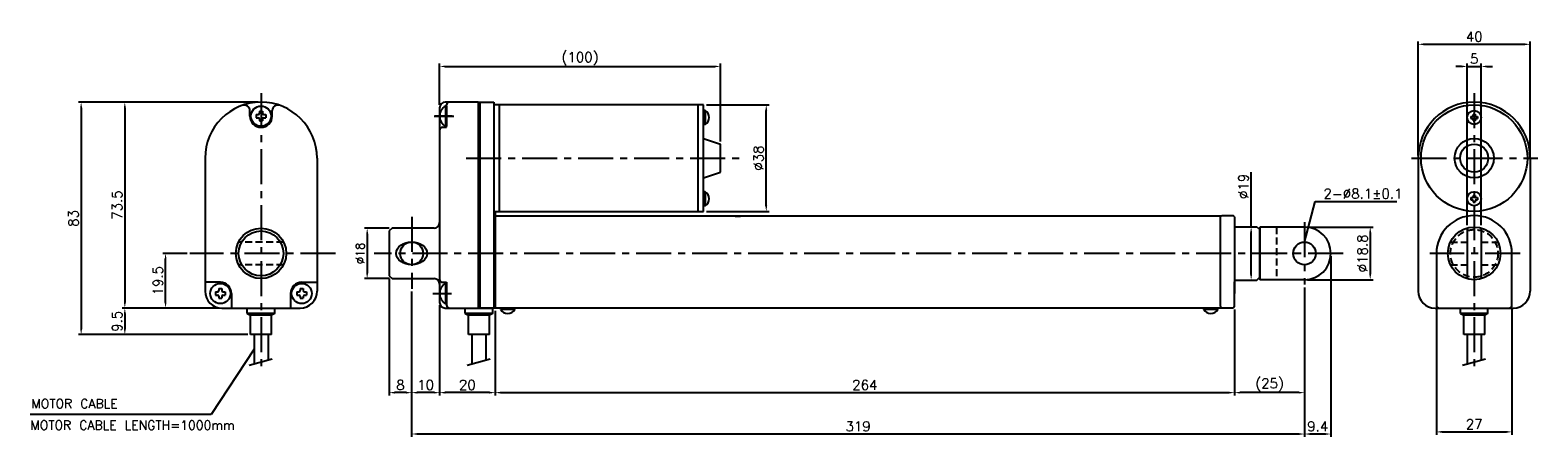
# Model space of a CAD drawing. Extents: x -247 to 292, y 81 to 226.
import ezdxf

# ---------------------------------------------------------------- set-up
doc = ezdxf.new("R2010")
doc.units = 0
doc.header["$LTSCALE"] = 10
doc.header["$MEASUREMENT"] = 0
doc.header["$PDMODE"] = 3
doc.linetypes.add('CENTER', pattern=[2, 1.25, -0.25, 0.25, -0.25])
doc.linetypes.add('HIDDEN', pattern=[0.375, 0.25, -0.125])
doc.layers.get('0').update_dxf_attribs({"linetype": 'CONTINUOUS'})
doc.layers.get('DEFPOINTS').update_dxf_attribs({"linetype": 'CONTINUOUS'})
for name, color, linetype in [('CE', 2, 'CENTER'), ('CE0', 2, 'CENTER'), ('DIM', 4, 'CONTINUOUS'), ('HID', 1, 'HIDDEN')]:
    doc.layers.add(name, color=color, linetype=linetype)
doc.styles.get("Standard").update_dxf_attribs({"font": 'txt.shx'})
doc.dimstyles.get("Standard").update_dxf_attribs({"dimtxt": 3, "dimasz": 2, "dimexe": 1, "dimexo": 1, "dimgap": 0.8, "dimtad": 1, "dimtxsty": 'STANDARD', "dimblk1": 'CLOSED', "dimblk2": 'CLOSED', "dimsah": 1, "dimcen": 1, "dimclrd": 256, "dimclre": 256, "dimclrt": 256, "dimazin": 3, "dimtp": 0.3, "dimtfac": 0.8, "dimtmove": 0, "dimatfit": 3, "dimtolj": 1})
doc.dimstyles.new('STANDARD$0', dxfattribs={"dimtxt": 3, "dimasz": 2, "dimexe": 1, "dimexo": 1, "dimgap": 0.8, "dimtad": 1, "dimtxsty": 'STANDARD', "dimblk1": 'CLOSED', "dimblk2": 'CLOSED', "dimsah": 1, "dimcen": 1, "dimclrd": 256, "dimclre": 256, "dimclrt": 256, "dimazin": 3, "dimtp": 0.3, "dimtfac": 0.8, "dimtmove": 0, "dimatfit": 3, "dimtolj": 1})

# ---------------------------------------------------------------- blocks, each defined once
blk = doc.blocks.new('*D1')
at = {"layer": 'DEFPOINTS', "color": 0}
for p in [(255.5, 127.64), (282.5, 127.64), (282.5, 82.43)]:
    blk.add_point(p, dxfattribs=at)
at = {"layer": 'DIM'}
for p, q in [((255.5, 126.64), (255.5, 81.43)), ((282.5, 126.64), (282.5, 81.43)), ((257.5, 82.43), (280.5, 82.43))]:
    blk.add_line(p, q, dxfattribs=at)
for points in [[(257.5, 82.76), (257.5, 82.09), (255.5, 82.43)], [(280.5, 82.76), (280.5, 82.09), (282.5, 82.43)]]:
    blk.add_solid(points, dxfattribs=at)
at = {"layer": 'DIM', "insert": (269, 85.18), "char_height": 3.5, "attachment_point": 5}
blk.add_mtext('\\A1;27', dxfattribs=at)
blk = doc.blocks.new('*D2')
at = {"layer": 'DEFPOINTS', "color": 0}
for p in [(289, 220.77), (249, 180.14), (289, 180.14)]:
    blk.add_point(p, dxfattribs=at)
at = {"layer": 'DIM'}
for p, q in [((249, 181.14), (249, 221.77)), ((289, 181.14), (289, 221.77)), ((251, 220.77), (287, 220.77))]:
    blk.add_line(p, q, dxfattribs=at)
for points in [[(251, 221.11), (251, 220.44), (249, 220.77)], [(287, 221.11), (287, 220.44), (289, 220.77)]]:
    blk.add_solid(points, dxfattribs=at)
at = {"layer": 'DIM', "insert": (269, 223.52), "char_height": 3.5, "attachment_point": 5}
blk.add_mtext('\\A1;40', dxfattribs=at)
blk = doc.blocks.new('*D3')
at = {"layer": 'DEFPOINTS', "color": 0}
for p in [(271.5, 212.87), (266.5, 155.2), (271.5, 155.2)]:
    blk.add_point(p, dxfattribs=at)
at = {"layer": 'DIM'}
for p, q in [((264.5, 212.87), (262.5, 212.87)), ((266.5, 156.2), (266.5, 213.87)), ((266.5, 212.87), (271.5, 212.87)), ((271.5, 156.2), (271.5, 213.87)), ((273.5, 212.87), (275.5, 212.87))]:
    blk.add_line(p, q, dxfattribs=at)
for points in [[(264.5, 213.21), (264.5, 212.54), (266.5, 212.87)], [(273.5, 213.21), (273.5, 212.54), (271.5, 212.87)]]:
    blk.add_solid(points, dxfattribs=at)
at = {"layer": 'DIM', "insert": (269, 215.62), "char_height": 3.5, "attachment_point": 5}
blk.add_mtext('\\A1;5', dxfattribs=at)
blk = doc.blocks.new('*D4')
at = {"layer": 'DEFPOINTS', "color": 0}
for p in [(-0.31, 212.87), (-100.61, 198.14), (-0.31, 185.14)]:
    blk.add_point(p, dxfattribs=at)
at = {"layer": 'DIM'}
for p, q in [((-100.61, 199.14), (-100.61, 213.87)), ((-98.61, 212.87), (-2.31, 212.87)), ((-0.31, 186.14), (-0.31, 213.87))]:
    blk.add_line(p, q, dxfattribs=at)
for points in [[(-98.61, 213.21), (-98.61, 212.54), (-100.61, 212.87)], [(-2.31, 213.21), (-2.31, 212.54), (-0.31, 212.87)]]:
    blk.add_solid(points, dxfattribs=at)
at = {"layer": 'DIM', "insert": (-50.46, 215.62), "char_height": 3.5, "attachment_point": 5}
blk.add_mtext('\\A1;(100)', dxfattribs=at)
blk = doc.blocks.new('*D5')
at = {"layer": 'DEFPOINTS', "color": 0}
for p in [(-6.31, 199.14), (16.08, 199.14), (-6.31, 161.14)]:
    blk.add_point(p, dxfattribs=at)
at = {"layer": 'DIM'}
for p, q in [((-5.31, 199.14), (17.08, 199.14)), ((16.08, 163.14), (16.08, 197.14)), ((-5.31, 161.14), (17.08, 161.14))]:
    blk.add_line(p, q, dxfattribs=at)
for points in [[(15.74, 197.14), (16.41, 197.14), (16.08, 199.14)], [(15.74, 163.14), (16.41, 163.14), (16.08, 161.14)]]:
    blk.add_solid(points, dxfattribs=at)
at = {"layer": 'DIM', "insert": (13.33, 180.14), "char_height": 3.5, "attachment_point": 5, "rotation": 90}
blk.add_mtext('\\A1;%%c38', dxfattribs=at)
blk = doc.blocks.new('*D6')
at = {"layer": 'DEFPOINTS', "color": 0}
for p in [(183.39, 155.64), (183.39, 136.64), (189.31, 136.64)]:
    blk.add_point(p, dxfattribs=at)
at = {"layer": 'DIM'}
for p, q in [((189.31, 155.64), (189.31, 175.15)), ((184.39, 155.64), (190.31, 155.64)), ((189.31, 138.64), (189.31, 153.64)), ((184.39, 136.64), (190.31, 136.64))]:
    blk.add_line(p, q, dxfattribs=at)
for points in [[(188.98, 153.64), (189.65, 153.64), (189.31, 155.64)], [(188.98, 138.64), (189.65, 138.64), (189.31, 136.64)]]:
    blk.add_solid(points, dxfattribs=at)
at = {"layer": 'DIM', "insert": (186.56, 170.06), "char_height": 3.5, "attachment_point": 5, "rotation": 90}
blk.add_mtext('\\A1;%%c19', dxfattribs=at)
blk = doc.blocks.new('*D7')
at = {"layer": 'DEFPOINTS', "color": 0}
for p in [(208.39, 155.54), (208.39, 136.74), (231.85, 136.74)]:
    blk.add_point(p, dxfattribs=at)
at = {"layer": 'DIM'}
for p, q in [((209.39, 155.54), (232.85, 155.54)), ((231.85, 153.54), (231.85, 138.74)), ((209.39, 136.74), (232.85, 136.74))]:
    blk.add_line(p, q, dxfattribs=at)
for points in [[(231.52, 153.54), (232.19, 153.54), (231.85, 155.54)], [(231.52, 138.74), (232.19, 138.74), (231.85, 136.74)]]:
    blk.add_solid(points, dxfattribs=at)
at = {"layer": 'DIM', "insert": (229.1, 146.14), "char_height": 3.5, "attachment_point": 5, "rotation": 90}
blk.add_mtext('\\A1;%%c18.8', dxfattribs=at)
blk = doc.blocks.new('*D8')
at = {"layer": 'DEFPOINTS', "color": 0}
for p in [(217.79, 146.14), (208.39, 134.98), (208.39, 81.66)]:
    blk.add_point(p, dxfattribs=at)
at = {"layer": 'DIM'}
for p, q in [((217.79, 145.14), (217.79, 80.66)), ((208.39, 133.98), (208.39, 80.66)), ((215.79, 81.66), (210.39, 81.66))]:
    blk.add_line(p, q, dxfattribs=at)
for points in [[(210.39, 82), (210.39, 81.33), (208.39, 81.66)], [(215.79, 82), (215.79, 81.33), (217.79, 81.66)]]:
    blk.add_solid(points, dxfattribs=at)
at = {"layer": 'DIM', "insert": (213.09, 84.41), "char_height": 3.5, "attachment_point": 5}
blk.add_mtext('\\A1;9.4', dxfattribs=at)
blk = doc.blocks.new('*D9')
at = {"layer": 'DEFPOINTS', "color": 0}
for p in [(208.39, 134.21), (183.39, 127.14), (183.39, 96.43)]:
    blk.add_point(p, dxfattribs=at)
at = {"layer": 'DIM'}
for p, q in [((208.39, 133.21), (208.39, 95.43)), ((183.39, 126.14), (183.39, 95.43)), ((206.39, 96.43), (185.39, 96.43))]:
    blk.add_line(p, q, dxfattribs=at)
for points in [[(185.39, 96.77), (185.39, 96.1), (183.39, 96.43)], [(206.39, 96.77), (206.39, 96.1), (208.39, 96.43)]]:
    blk.add_solid(points, dxfattribs=at)
at = {"layer": 'DIM', "insert": (195.89, 99.18), "char_height": 3.5, "attachment_point": 5}
blk.add_mtext('\\A1;(25)', dxfattribs=at)
blk = doc.blocks.new('*D10')
at = {"layer": 'DEFPOINTS', "color": 0}
for p in [(-80.81, 126.64), (183.39, 127.14), (183.39, 96.43)]:
    blk.add_point(p, dxfattribs=at)
at = {"layer": 'DIM'}
for p, q in [((-80.81, 125.64), (-80.81, 95.43)), ((183.39, 126.14), (183.39, 95.43)), ((-78.81, 96.43), (181.39, 96.43))]:
    blk.add_line(p, q, dxfattribs=at)
for points in [[(-78.81, 96.77), (-78.81, 96.1), (-80.81, 96.43)], [(181.39, 96.77), (181.39, 96.1), (183.39, 96.43)]]:
    blk.add_solid(points, dxfattribs=at)
at = {"layer": 'DIM', "insert": (51.29, 99.18), "char_height": 3.5, "attachment_point": 5}
blk.add_mtext('\\A1;264', dxfattribs=at)
blk = doc.blocks.new('*D11')
at = {"layer": 'DEFPOINTS', "color": 0}
for p in [(-100.61, 128.64), (-80.81, 126.64), (-100.61, 96.43)]:
    blk.add_point(p, dxfattribs=at)
at = {"layer": 'DIM'}
for p, q in [((-100.61, 127.64), (-100.61, 95.43)), ((-80.81, 125.64), (-80.81, 95.43)), ((-82.81, 96.43), (-98.61, 96.43))]:
    blk.add_line(p, q, dxfattribs=at)
for points in [[(-98.61, 96.77), (-98.61, 96.1), (-100.61, 96.43)], [(-82.81, 96.77), (-82.81, 96.1), (-80.81, 96.43)]]:
    blk.add_solid(points, dxfattribs=at)
at = {"layer": 'DIM', "insert": (-90.71, 99.18), "char_height": 3.5, "attachment_point": 5}
blk.add_mtext('\\A1;20', dxfattribs=at)
blk = doc.blocks.new('*D12')
at = {"layer": 'DEFPOINTS', "color": 0}
for p in [(-110.61, 133.53), (-100.61, 128.64), (-110.61, 96.43)]:
    blk.add_point(p, dxfattribs=at)
at = {"layer": 'DIM'}
for p, q in [((-110.61, 132.53), (-110.61, 95.43)), ((-100.61, 127.64), (-100.61, 95.43)), ((-102.61, 96.43), (-108.61, 96.43))]:
    blk.add_line(p, q, dxfattribs=at)
for points in [[(-108.61, 96.77), (-108.61, 96.1), (-110.61, 96.43)], [(-102.61, 96.77), (-102.61, 96.1), (-100.61, 96.43)]]:
    blk.add_solid(points, dxfattribs=at)
at = {"layer": 'DIM', "insert": (-105.61, 99.18), "char_height": 3.5, "attachment_point": 5}
blk.add_mtext('\\A1;10', dxfattribs=at)
blk = doc.blocks.new('*D13')
at = {"layer": 'DEFPOINTS', "color": 0}
for p in [(-118.61, 138.14), (-110.61, 133.53), (-118.61, 96.43)]:
    blk.add_point(p, dxfattribs=at)
at = {"layer": 'DIM'}
for p, q in [((-118.61, 137.14), (-118.61, 95.43)), ((-110.61, 132.53), (-110.61, 95.43)), ((-112.61, 96.43), (-116.61, 96.43))]:
    blk.add_line(p, q, dxfattribs=at)
for points in [[(-116.61, 96.77), (-116.61, 96.1), (-118.61, 96.43)], [(-112.61, 96.77), (-112.61, 96.1), (-110.61, 96.43)]]:
    blk.add_solid(points, dxfattribs=at)
at = {"layer": 'DIM', "insert": (-114.61, 99.18), "char_height": 3.5, "attachment_point": 5}
blk.add_mtext('\\A1;8', dxfattribs=at)
blk = doc.blocks.new('*D14')
at = {"layer": 'DEFPOINTS', "color": 0}
for p in [(-117.61, 155.14), (-126.5, 137.14), (-117.61, 137.14)]:
    blk.add_point(p, dxfattribs=at)
at = {"layer": 'DIM'}
for p, q in [((-118.61, 155.14), (-127.5, 155.14)), ((-126.5, 153.14), (-126.5, 139.14)), ((-118.61, 137.14), (-127.5, 137.14))]:
    blk.add_line(p, q, dxfattribs=at)
for points in [[(-126.84, 153.14), (-126.17, 153.14), (-126.5, 155.14)], [(-126.84, 139.14), (-126.17, 139.14), (-126.5, 137.14)]]:
    blk.add_solid(points, dxfattribs=at)
at = {"layer": 'DIM', "insert": (-129, 146.14), "char_height": 3, "attachment_point": 5, "rotation": 90}
blk.add_mtext('\\A1;%%c18', dxfattribs=at)
blk = doc.blocks.new('*D15')
at = {"layer": 'DEFPOINTS', "color": 0}
for p in [(-164.43, 200.14), (-213.09, 126.64), (-178.43, 126.64)]:
    blk.add_point(p, dxfattribs=at)
at = {"layer": 'DIM'}
for p, q in [((-165.43, 200.14), (-214.09, 200.14)), ((-213.09, 198.14), (-213.09, 128.64)), ((-179.43, 126.64), (-214.09, 126.64))]:
    blk.add_line(p, q, dxfattribs=at)
for points in [[(-213.42, 198.14), (-212.75, 198.14), (-213.09, 200.14)], [(-213.42, 128.64), (-212.75, 128.64), (-213.09, 126.64)]]:
    blk.add_solid(points, dxfattribs=at)
at = {"layer": 'DIM', "insert": (-215.84, 163.39), "char_height": 3.5, "attachment_point": 5, "rotation": 90}
blk.add_mtext('\\A1;73.5', dxfattribs=at)
blk = doc.blocks.new('*D16')
at = {"layer": 'DEFPOINTS', "color": 0}
for p in [(-179.43, 126.64), (-213.09, 117.14), (-168.18, 117.14)]:
    blk.add_point(p, dxfattribs=at)
at = {"layer": 'DIM'}
for p, q in [((-180.43, 126.64), (-214.09, 126.64)), ((-213.09, 124.64), (-213.09, 119.14)), ((-169.18, 117.14), (-214.09, 117.14))]:
    blk.add_line(p, q, dxfattribs=at)
for points in [[(-213.42, 124.64), (-212.75, 124.64), (-213.09, 126.64)], [(-213.42, 119.14), (-212.75, 119.14), (-213.09, 117.14)]]:
    blk.add_solid(points, dxfattribs=at)
at = {"layer": 'DIM', "insert": (-215.84, 121.89), "char_height": 3.5, "attachment_point": 5, "rotation": 90}
blk.add_mtext('\\A1;9.5', dxfattribs=at)
blk = doc.blocks.new('*D17')
at = {"layer": 'DEFPOINTS', "color": 0}
for p in [(-198.53, 146.14), (-189.84, 146.14), (-178.43, 126.64)]:
    blk.add_point(p, dxfattribs=at)
at = {"layer": 'DIM'}
for p, q in [((-190.84, 146.14), (-199.53, 146.14)), ((-198.53, 128.64), (-198.53, 144.14)), ((-179.43, 126.64), (-199.53, 126.64))]:
    blk.add_line(p, q, dxfattribs=at)
for points in [[(-198.86, 144.14), (-198.2, 144.14), (-198.53, 146.14)], [(-198.86, 128.64), (-198.2, 128.64), (-198.53, 126.64)]]:
    blk.add_solid(points, dxfattribs=at)
at = {"layer": 'DIM', "insert": (-201.28, 136.39), "char_height": 3.5, "attachment_point": 5, "rotation": 90}
blk.add_mtext('\\A1;19.5', dxfattribs=at)
blk = doc.blocks.new('*D18')
at = {"layer": 'DEFPOINTS', "color": 0}
for p in [(-164.43, 200.14), (-228.69, 117.14), (-168.18, 117.14)]:
    blk.add_point(p, dxfattribs=at)
at = {"layer": 'DIM'}
for p, q in [((-165.43, 200.14), (-229.69, 200.14)), ((-228.69, 198.14), (-228.69, 119.14)), ((-169.18, 117.14), (-229.69, 117.14))]:
    blk.add_line(p, q, dxfattribs=at)
for points in [[(-229.03, 198.14), (-228.36, 198.14), (-228.69, 200.14)], [(-229.03, 119.14), (-228.36, 119.14), (-228.69, 117.14)]]:
    blk.add_solid(points, dxfattribs=at)
at = {"layer": 'DIM', "insert": (-231.44, 158.64), "char_height": 3.5, "attachment_point": 5, "rotation": 90}
blk.add_mtext('\\A1;83', dxfattribs=at)
blk = doc.blocks.new('*D19')
at = {"layer": 'DEFPOINTS', "color": 0}
for p in [(208.39, 134.98), (-110.61, 133.53), (-110.61, 81.66)]:
    blk.add_point(p, dxfattribs=at)
at = {"layer": 'DIM'}
for p, q in [((-110.61, 132.53), (-110.61, 80.66)), ((208.39, 133.98), (208.39, 80.66)), ((206.39, 81.66), (-108.61, 81.66))]:
    blk.add_line(p, q, dxfattribs=at)
for points in [[(-108.61, 82), (-108.61, 81.33), (-110.61, 81.66)], [(206.39, 82), (206.39, 81.33), (208.39, 81.66)]]:
    blk.add_solid(points, dxfattribs=at)
at = {"layer": 'DIM', "insert": (48.89, 84.41), "char_height": 3.5, "attachment_point": 5}
blk.add_mtext('\\A1;319', dxfattribs=at)

msp = doc.modelspace()

# ---------------------------------------------------------------- linework, layer by layer
at = {"color": 7}
for p, q in [((-97.106, 200.141), (-98.606, 200.141)), ((-86.806, 200.141), (-97.106, 200.141)), ((-86.806, 200.141), (-86.806, 126.641)), ((-86.806, 200.141), (-86.306, 200.141)), ((-86.306, 200.141), (-86.306, 126.64)), ((-86.306, 200.141), (-81.306, 200.141)), ((-86.306, 200.141), (-81.306, 200.141)), ((-81.306, 200.141), (-81.306, 126.64)), ((-168.426, 195.141), (-168.426, 197.112)), ((-166.154, 195.717), (-166.154, 194.565)), ((-166.154, 195.717), (-165.434, 195.717)), ((-166.154, 194.565), (-165.434, 194.565)), ((-165.002, 196.869), (-165.002, 196.149)), ((-165.002, 196.869), (-163.85, 196.869)), ((-165.002, 194.133), (-165.002, 193.413)), ((-163.85, 196.869), (-163.85, 196.149)), ((-163.85, 194.133), (-163.85, 193.413)), ((-163.418, 195.717), (-162.698, 195.717)), ((-163.418, 194.565), (-162.698, 194.565)), ((-162.698, 195.717), (-162.698, 194.565)), ((-160.426, 195.141), (-160.426, 197.112)), ((-100.606, 198.141), (-100.606, 190.141)), ((-98.506, 198.741), (-98.506, 191.541)), ((-98.506, 198.741), (-98.106, 198.741)), ((-98.106, 191.141), (-98.106, 199.141)), ((-98.106, 198.741), (-98.106, 191.541)), ((-79.306, 199.141), (-81.306, 199.141)), ((-6.306, 199.141), (-79.306, 199.141)), ((-79.306, 199.141), (-79.306, 161.141)), ((-8.413, 199.141), (-8.413, 161.141)), ((-6.306, 161.141), (-6.306, 199.141)), ((-6.306, 197.141), (-6.306, 192.141)), ((-5.806, 197.141), (-6.306, 197.141)), ((-5.806, 197.141), (-5.806, 192.141)), ((267.805, 195.041), (268.305, 195.041)), ((267.805, 195.041), (267.805, 194.241)), ((267.805, 194.241), (268.305, 194.241)), ((268.605, 195.841), (268.605, 195.341)), ((268.605, 195.841), (269.405, 195.841)), ((268.605, 193.941), (268.605, 193.441)), ((269.405, 195.841), (269.405, 195.341)), ((269.405, 193.941), (269.405, 193.441)), ((269.705, 195.041), (270.205, 195.041)), ((269.705, 194.241), (270.205, 194.241)), ((270.205, 195.041), (270.205, 194.241)), ((-165.002, 193.413), (-163.85, 193.413)), ((-100.606, 190.141), (-100.606, 157.141)), ((-99.606, 191.141), (-98.106, 191.141)), ((-98.506, 191.541), (-98.106, 191.541)), ((-5.806, 192.141), (-6.306, 192.141)), ((268.605, 193.441), (269.405, 193.441)), ((-6.306, 187.141), (-0.306, 185.141)), ((-0.306, 175.141), (-0.306, 185.141)), ((-184.426, 180.141), (-184.426, 132.641)), ((-144.425, 180.141), (-144.425, 132.641)), ((249.005, 180.141), (249.005, 132.641)), ((289.005, 180.141), (289.005, 132.641)), ((-6.306, 173.141), (-0.306, 175.141)), ((-6.306, 168.141), (-6.306, 163.141)), ((-5.806, 168.141), (-6.306, 168.141)), ((-5.806, 168.141), (-5.806, 163.141)), ((-5.806, 163.141), (-6.306, 163.141)), ((267.805, 166.041), (268.305, 166.041)), ((267.805, 166.041), (267.805, 165.241)), ((267.805, 165.241), (268.305, 165.241)), ((268.605, 166.841), (268.605, 166.341)), ((268.605, 166.841), (269.405, 166.841)), ((268.605, 164.941), (268.605, 164.441)), ((268.605, 164.441), (269.405, 164.441)), ((269.405, 166.841), (269.405, 166.341)), ((269.405, 164.941), (269.405, 164.441)), ((269.705, 166.041), (270.205, 166.041)), ((269.705, 165.241), (270.205, 165.241)), ((270.205, 166.041), (270.205, 165.241)), ((-100.606, 157.141), (-100.606, 136.831)), ((-81.306, 161.141), (-6.306, 161.141)), ((-80.806, 161.141), (-80.806, 126.64)), ((178.664, 159.41), (-80.806, 159.41)), ((4.958, 159.41), (6.868, 159.41)), ((178.394, 159.141), (178.894, 159.641)), ((178.394, 127.141), (178.394, 159.141)), ((178.894, 159.641), (182.894, 159.641)), ((183.394, 159.141), (182.894, 159.641)), ((183.394, 159.141), (183.394, 155.641)), ((-117.605, 155.141), (-118.605, 154.141)), ((-118.605, 154.141), (-118.605, 138.141)), ((-102.606, 155.141), (-117.605, 155.141)), ((183.394, 155.641), (183.394, 131.841)), ((183.394, 155.641), (191.394, 155.641)), ((191.394, 155.641), (192.394, 154.641)), ((192.394, 137.641), (192.394, 154.641)), ((266.505, 155.202), (266.505, 137.079)), ((271.505, 155.202), (271.505, 137.079)), ((255.505, 146.141), (255.505, 127.641)), ((282.505, 127.641), (282.505, 146.141)), ((-178.961, 135.832), (-184.426, 135.832)), ((-149.89, 135.832), (-144.425, 135.832)), ((-118.605, 138.141), (-117.605, 137.141)), ((-117.605, 137.141), (-102.606, 137.141)), ((-100.606, 136.831), (-100.606, 135.141)), ((-100.606, 135.141), (-100.606, 128.641)), ((-99.606, 135.831), (-98.106, 135.831)), ((-98.506, 135.432), (-98.106, 135.432)), ((-98.506, 135.432), (-98.506, 128.232)), ((-98.106, 135.831), (-98.106, 127.641)), ((183.394, 136.641), (191.394, 136.641)), ((183.394, 127.141), (183.394, 136.041)), ((191.394, 136.641), (192.394, 137.641)), ((-180.689, 132.408), (-180.689, 131.256)), ((-180.689, 132.408), (-179.969, 132.408)), ((-180.689, 131.256), (-179.969, 131.256)), ((-179.537, 133.56), (-179.537, 132.84)), ((-179.537, 133.56), (-178.385, 133.56)), ((-179.537, 130.824), (-179.537, 130.104)), ((-179.537, 130.104), (-178.385, 130.104)), ((-178.385, 133.56), (-178.385, 132.84)), ((-178.385, 130.824), (-178.385, 130.104)), ((-177.953, 132.408), (-177.233, 132.408)), ((-177.953, 131.256), (-177.233, 131.256)), ((-177.233, 132.408), (-177.233, 131.256)), ((-174.961, 131.832), (-174.961, 126.641)), ((-153.89, 131.832), (-153.89, 126.641)), ((-151.618, 132.408), (-151.618, 131.256)), ((-151.618, 132.408), (-150.898, 132.408)), ((-151.618, 131.256), (-150.898, 131.256)), ((-150.466, 133.56), (-150.466, 132.84)), ((-150.466, 133.56), (-149.314, 133.56)), ((-150.466, 130.824), (-150.466, 130.104)), ((-150.466, 130.104), (-149.314, 130.104)), ((-149.314, 133.56), (-149.314, 132.84)), ((-149.314, 130.824), (-149.314, 130.104)), ((-148.882, 132.408), (-148.162, 132.408)), ((-148.882, 131.256), (-148.162, 131.256)), ((-148.162, 132.408), (-148.162, 131.256)), ((-178.426, 126.641), (-150.425, 126.641)), ((-169.326, 126.641), (-159.526, 126.641)), ((-98.606, 126.641), (-86.806, 126.641)), ((-98.506, 128.232), (-98.106, 128.232)), ((-91.456, 126.641), (-81.656, 126.641)), ((-86.806, 126.641), (-86.306, 126.64)), ((-81.306, 126.64), (-86.306, 126.64)), ((178.893, 126.641), (-81.258, 126.641)), ((-73.806, 126.641), (-78.806, 126.641)), ((-78.806, 126.141), (-78.806, 126.641)), ((-73.806, 126.141), (-78.806, 126.141)), ((-73.806, 126.141), (-73.806, 126.641)), ((177.394, 126.641), (172.394, 126.641)), ((172.394, 126.141), (172.394, 126.641)), ((177.394, 126.141), (172.394, 126.141)), ((177.394, 126.141), (177.394, 126.641)), ((178.394, 127.141), (178.894, 126.641)), ((182.894, 126.641), (178.894, 126.641)), ((182.894, 126.641), (178.894, 126.641)), ((183.394, 127.141), (182.894, 126.641)), ((255.005, 126.641), (283.005, 126.641)), ((264.105, 126.641), (273.905, 126.641)), ((-166.926, 117.141), (-166.926, 106.692)), ((-161.926, 117.141), (-161.926, 108.12)), ((-89.056, 117.141), (-89.056, 106.692)), ((-84.056, 117.141), (-84.056, 108.12)), ((266.505, 117.141), (266.505, 106.692)), ((271.505, 117.141), (271.505, 108.12)), ((-168.611, 106.211), (-160.394, 108.557)), ((-90.742, 106.211), (-82.524, 108.557)), ((264.819, 106.211), (273.036, 108.557))]:
    msp.add_line(p, q, dxfattribs=at)
at = {"color": 7, "ltscale": 0.5}
for p, q in [((208.394, 155.541), (192.394, 155.541)), ((192.394, 155.541), (192.394, 136.741)), ((208.394, 136.741), (192.394, 136.741))]:
    msp.add_line(p, q, dxfattribs=at)
at = {"color": 7, "ltscale": 5}
for p, q in [((-169.326, 124.641), (-169.326, 126.641)), ((-159.526, 124.641), (-169.326, 124.641)), ((-169.326, 124.641), (-168.176, 124.041)), ((-160.676, 124.041), (-168.176, 124.041)), ((-168.176, 117.141), (-168.176, 124.041)), ((-159.526, 124.641), (-160.676, 124.041)), ((-160.676, 117.141), (-160.676, 124.041)), ((-159.526, 124.641), (-159.526, 126.641)), ((-91.456, 124.641), (-91.456, 126.641)), ((-91.456, 124.641), (-90.306, 124.041)), ((-81.656, 124.641), (-91.456, 124.641)), ((-90.306, 117.141), (-90.306, 124.041)), ((-82.806, 124.041), (-90.306, 124.041)), ((-81.656, 124.641), (-82.806, 124.041)), ((-82.806, 117.141), (-82.806, 124.041)), ((-81.656, 124.641), (-81.656, 126.641)), ((264.105, 124.641), (264.105, 126.641)), ((264.105, 124.641), (265.255, 124.041)), ((273.905, 124.641), (264.105, 124.641)), ((265.255, 117.141), (265.255, 124.041)), ((272.755, 124.041), (265.255, 124.041)), ((273.905, 124.641), (272.755, 124.041)), ((272.755, 117.141), (272.755, 124.041)), ((273.905, 124.641), (273.905, 126.641)), ((-160.676, 117.141), (-168.176, 117.141)), ((-82.806, 117.141), (-90.306, 117.141)), ((272.755, 117.141), (265.255, 117.141))]:
    msp.add_line(p, q, dxfattribs=at)
at = {"color": 7}
for centre, radius in [((-164.426, 195.141), 3.6), ((269.005, 180.141), 19), ((269.005, 194.641), 2.5), ((269.005, 180.141), 7), ((269.005, 180.141), 5), ((269.005, 165.641), 2.5), ((-164.426, 146.141), 9), ((-164.426, 146.141), 8), ((269.005, 146.141), 9.4), ((-178.961, 131.832), 3.6), ((-149.89, 131.832), 3.6)]:
    msp.add_circle(centre, radius, dxfattribs=at)
for centre in [(-110.606, 146.141), (208.394, 146.141)]:
    msp.add_circle(centre, 4.05)
for centre, radius, start, end in [((-164.426, 180.141), 20, 0, 180), ((-98.606, 198.141), 2, 90, 180), ((-97.106, 199.141), 1, 90, 180), ((269.005, 180.141), 20, 0, 180), ((-170.426, 197.112), 2, 0, 109.47102), ((-164.426, 195.141), 4, 180, 0), ((-165.434, 196.149), 0.432, 270, 360), ((-165.434, 194.133), 0.432, 0, 90), ((-163.418, 196.149), 0.432, 180, 270), ((-163.418, 194.133), 0.432, 90, 180), ((-158.426, 197.112), 2, 70.52898, 180), ((-96.535, 195.141), 4.104, 118.69866, 241.30134), ((-7.139, 194.641), 2.833, 298.07249, 61.92751), ((268.305, 195.341), 0.3, 270, 360), ((268.305, 193.941), 0.3, 0, 90), ((269.705, 195.341), 0.3, 180, 270), ((269.705, 193.941), 0.3, 90, 180), ((-99.606, 190.141), 1, 90, 180), ((-7.139, 165.641), 2.833, 298.07249, 61.92751), ((268.305, 166.341), 0.3, 270, 360), ((268.305, 164.941), 0.3, 0, 90), ((269.705, 166.341), 0.3, 180, 270), ((269.705, 164.941), 0.3, 90, 180), ((-102.606, 157.141), 2, 270, 0), ((269.005, 146.141), 13.5, 0, 180), ((-178.961, 131.832), 4, 0, 90), ((-149.89, 131.832), 4, 90, 180), ((-102.606, 135.141), 2, 0, 90), ((-96.535, 131.832), 4.104, 118.69866, 241.30134), ((-99.606, 136.831), 1, 180.00013, 270), ((-178.426, 132.641), 6, 180, 270), ((-179.969, 132.84), 0.432, 270, 360), ((-179.969, 130.824), 0.432, 0, 90), ((-177.953, 132.84), 0.432, 180, 270), ((-177.953, 130.824), 0.432, 90, 180), ((-150.898, 132.84), 0.432, 270, 360), ((-150.898, 130.824), 0.432, 0, 90), ((-150.425, 132.641), 6, 270, 0), ((-148.882, 132.84), 0.432, 180, 270), ((-148.882, 130.824), 0.432, 90, 180), ((255.005, 132.641), 6, 180, 270), ((283.005, 132.641), 6, 270, 0), ((-98.606, 128.641), 2, 180, 270), ((-97.106, 127.641), 1, 180, 270), ((-76.306, 127.474), 2.833, 208.07249, 331.92751), ((174.894, 127.475), 2.833, 208.07249, 331.92751), ((256.505, 127.641), 1, 180, 270), ((281.505, 127.641), 1, 270, 0)]:
    msp.add_arc(centre, radius, start, end, dxfattribs=at)
at = {"color": 7, "ltscale": 0.5}
msp.add_arc((208.394, 146.141), 9.4, 270, 90, dxfattribs=at)
msp.add_ellipse((-110.606, 146.141), major_axis=(-5.5, 0), ratio=0.7454545)
at = {"layer": 'CE'}
for p, q in [((-164.426, 203.341), (-164.426, 103.887)), ((269.005, 203.341), (269.005, 103.887)), ((-91.106, 180.141), (6.484, 180.141)), ((246.641, 180.141), (291.743, 180.141)), ((-110.606, 159.156), (-110.606, 133.531)), ((208.394, 157.304), (208.394, 134.977)), ((-137.85, 146.141), (-189.838, 146.141)), ((222.136, 146.141), (-123.987, 146.141)), ((285.445, 146.141), (253.109, 146.141))]:
    msp.add_line(p, q, dxfattribs=at)
at = {"layer": 'CE0', "color": 7}
for p, q in [((-102.61, 195.141), (-95.567, 195.141)), ((-102.61, 195.141), (-96.372, 195.141)), ((-96.171, 195.141), (-102.332, 195.141)), ((-103.095, 131.832), (-96.372, 131.832))]:
    msp.add_line(p, q, dxfattribs=at)
at = {"layer": 'DEFPOINTS', "color": 7, "linetype": 'BYBLOCK'}
for p in [(-86.806, 200.141), (-86.306, 200.141), (-81.306, 200.141), (-159.765, 198.597), (-100.606, 198.141), (-98.106, 199.141), (-144.425, 180.141), (249.005, 180.141), (289.005, 180.141), (-118.605, 154.141), (-117.605, 155.141), (-156.363, 150.141), (249.005, 146.141), (-156.363, 142.141), (-113.609, 143.499), (-144.425, 135.832), (-117.605, 137.141), (-100.606, 134.832), (-98.106, 135.832), (-184.426, 132.641), (-144.425, 132.641), (249.005, 133.141), (-178.426, 126.641), (-174.961, 126.641), (-153.89, 126.641), (-150.425, 126.641), (-86.806, 126.641), (-86.306, 126.64)]:
    msp.add_point(p, dxfattribs=at)
at = {"layer": 'DEFPOINTS', "color": 0, "linetype": 'BYBLOCK'}
msp.add_point((-113.609, 143.499), dxfattribs=at)
at = {"layer": 'DIM'}
msp.add_lwpolyline([(-182.237, 88.661), (-246.909, 88.661)], dxfattribs=at)
at = {"layer": 'HID'}
for p, q in [((198.394, 155.541), (198.394, 136.741)), ((-156.388, 150.191), (-172.463, 150.191)), ((260.522, 150.191), (266.505, 150.191)), ((271.505, 150.191), (277.487, 150.191)), ((-156.388, 142.091), (-172.463, 142.091)), ((260.522, 142.091), (266.505, 142.091)), ((271.505, 142.091), (277.487, 142.091))]:
    msp.add_line(p, q, dxfattribs=at)
at = {"layer": 'HID', "color": 7}
msp.add_circle((269.005, 146.141), 8.5, dxfattribs=at)

# ---------------------------------------------------------------- texts
at = {"layer": 'DIM'}
for s, p in [('MOTOR CABLE', (-246.45, 90.889, 29.484)), ('MOTOR CABLE LENGTH=1000mm', (-246.819, 83.211, 29.484))]:
    msp.add_text(s, height=3.24, dxfattribs=at).set_placement(p)
at = {"layer": 'DIM', "insert": (215.172, 167.459), "char_height": 3.5, "attachment_point": 4}
msp.add_mtext('2-%%C8.1%%P0.1', dxfattribs=at)

# ---------------------------------------------------------------- dimensions: what is measured, and where the dimension line sits
at = {"layer": 'DIM'}
for base, p1, p2, picture, middle in [((289.005, 220.772), (249.005, 180.141), (289.005, 180.141), '*D2', (269.005, 220.772)), ((271.505, 212.873), (266.505, 155.202), (271.505, 155.202), '*D3', (269.005, 212.873)), ((208.394, 81.663), (217.794, 146.141), (208.394, 134.977), '*D8', (213.094, 81.663)), ((-110.606, 81.663), (208.394, 134.977), (-110.606, 133.531), '*D19', (48.894, 81.663))]:
    dim = msp.add_linear_dim(base=base, p1=p1, p2=p2, dimstyle='STANDARD$0', override={"dimtxt": 3.5, "dimgap": 1, "dimsah": 0}, dxfattribs=at)
    dim.commit()
    dim.dimension.update_dxf_attribs({"geometry": picture, "text_midpoint": middle, "dimtype": 160})
for base, p1, p2, text, picture, middle in [((-0.306, 212.873), (-100.606, 198.141), (-0.306, 185.141), '(100)', '*D4', (-50.456, 212.873)), ((183.394, 96.432), (-80.806, 126.64), (183.394, 127.141), '264', '*D10', (51.294, 96.432))]:
    dim = msp.add_linear_dim(base=base, p1=p1, p2=p2, text=text, dimstyle='STANDARD$0', override={"dimtxt": 3.5, "dimgap": 1, "dimsah": 0}, dxfattribs=at)
    dim.commit()
    dim.dimension.update_dxf_attribs({"geometry": picture, "text_midpoint": middle, "dimtype": 160})
for base, p1, p2, picture, middle in [((-228.695, 117.141), (-164.426, 200.141), (-168.176, 117.141), '*D18', (-231.445, 158.641)), ((-213.087, 126.641), (-164.426, 200.141), (-178.426, 126.641), '*D15', (-215.837, 163.391)), ((-198.531, 146.141), (-178.426, 126.641), (-189.838, 146.141), '*D17', (-201.281, 136.391)), ((-213.087, 117.141), (-179.426, 126.641), (-168.176, 117.141), '*D16', (-215.837, 121.891))]:
    dim = msp.add_linear_dim(base=base, p1=p1, p2=p2, angle=90, dimstyle='STANDARD$0', override={"dimtxt": 3.5, "dimgap": 1, "dimsah": 0}, dxfattribs=at)
    dim.commit()
    dim.dimension.update_dxf_attribs({"geometry": picture, "text_midpoint": middle})
for base, p1, p2, override, picture, middle in [((16.076, 199.141), (-6.306, 161.141), (-6.306, 199.141), {"dimtxt": 3.5, "dimgap": 1, "dimsah": 0}, '*D5', (13.326, 180.141)), ((-126.504, 137.141), (-117.605, 155.141), (-117.605, 137.141), {"dimgap": 1, "dimsah": 0}, '*D14', (-129.004, 146.141)), ((231.855, 136.741), (208.394, 155.541), (208.394, 136.741), {"dimtxt": 3.5, "dimgap": 1, "dimsah": 0}, '*D7', (229.105, 146.141))]:
    dim = msp.add_linear_dim(base=base, p1=p1, p2=p2, angle=90, text='%%c<>', dimstyle='STANDARD$0', override=override, dxfattribs=at)
    dim.commit()
    dim.dimension.update_dxf_attribs({"geometry": picture, "text_midpoint": middle})
dim = msp.add_linear_dim(base=(189.315, 136.641), p1=(183.394, 155.641), p2=(183.394, 136.641), angle=90, text='%%c<>', dimstyle='STANDARD$0', override={"dimtxt": 3.5, "dimgap": 1, "dimsah": 0}, dxfattribs=at)
dim.commit()
dim.dimension.update_dxf_attribs({"geometry": '*D6', "text_midpoint": (189.315, 170.065), "dimtype": 160})
for base, p1, p2, picture, middle in [((-118.605, 96.432), (-110.606, 133.531), (-118.605, 138.141), '*D13', (-114.606, 99.182)), ((-110.606, 96.432), (-100.606, 128.641), (-110.606, 133.531), '*D12', (-105.606, 99.182)), ((282.505, 82.426), (255.505, 127.641), (282.505, 127.641), '*D1', (269.005, 85.176))]:
    dim = msp.add_linear_dim(base=base, p1=p1, p2=p2, dimstyle='STANDARD$0', override={"dimtxt": 3.5, "dimgap": 1, "dimsah": 0}, dxfattribs=at)
    dim.commit()
    dim.dimension.update_dxf_attribs({"geometry": picture, "text_midpoint": middle})
for base, p1, p2, text, picture, middle in [((183.394, 96.432), (208.394, 134.214), (183.394, 127.141), '(<>)', '*D9', (195.894, 99.182)), ((-100.606, 96.432), (-80.806, 126.64), (-100.606, 128.641), '20', '*D11', (-90.706, 99.182))]:
    dim = msp.add_linear_dim(base=base, p1=p1, p2=p2, text=text, dimstyle='STANDARD$0', override={"dimtxt": 3.5, "dimgap": 1, "dimsah": 0}, dxfattribs=at)
    dim.commit()
    dim.dimension.update_dxf_attribs({"geometry": picture, "text_midpoint": middle})

# ---------------------------------------------------------------- leaders
at = {"layer": 'DIM', "annotation_type": 0, "has_hookline": 1, "hookline_direction": 0, "text_width": 26.25}
msp.add_leader([(208.394, 150.191), (212.172, 164.709), (214.172, 164.709)], dimstyle='STANDARD', override={"dimtxt": 3.5, "dimgap": 1}, dxfattribs=at)
at = {"layer": 'DIM'}
msp.add_leader([(-166.926, 111.917), (-182.237, 88.661)], dimstyle='STANDARD', override={"dimgap": 1}, dxfattribs=at)

doc.saveas('drawing.dxf')
